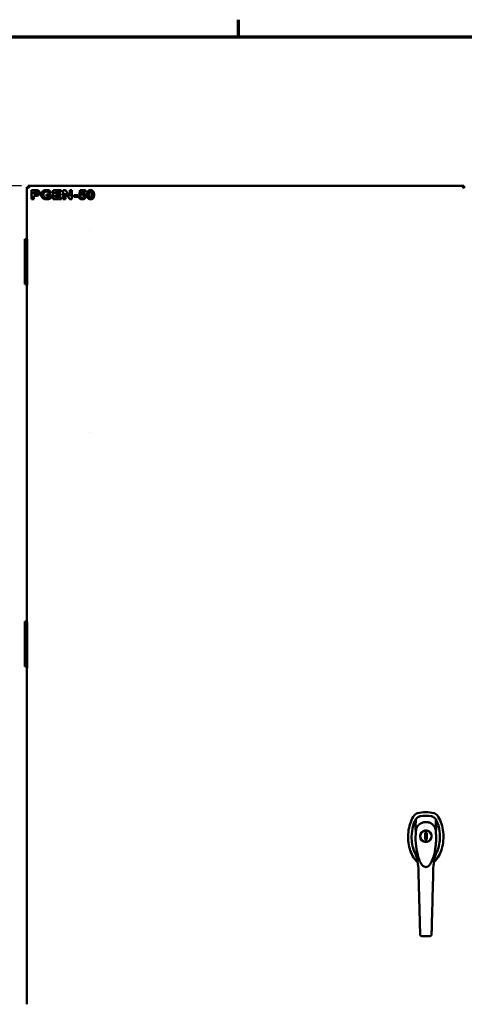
# Model space of a CAD drawing. Header units: inches. Extents: x 1 to 203, y 4 to 128.
# Tile 19 of 132: x 39 to 64, y 72 to 127. Entities that reach past the tile are written whole.
import ezdxf

# ---------------------------------------------------------------- set-up
doc = ezdxf.new("R2010")
doc.units = ezdxf.units.IN
doc.header["$LTSCALE"] = 6
doc.header["$MEASUREMENT"] = 0
for name, color, linetype, lineweight in [('Border (ANSI)', 7, 'Continuous', 70), ('Dimension (ANSI)', 7, 'Continuous', 25), ('Visible (ANSI)', 7, 'Continuous', 50)]:
    doc.layers.add(name, color=color, linetype=linetype, lineweight=lineweight)
doc.styles.add('Note Text (ANSI)', font='tahoma.ttf')
doc.dimstyles.new('Default (ANSI)', dxfattribs={"dimscale": 6, "dimtxt": 0.12, "dimasz": 0.098425, "dimexe": 0.125, "dimexo": 0.0625, "dimgap": 0.031496, "dimtad": 0, "dimtih": 1, "dimtoh": 1, "dimrnd": 1e-08, "dimzin": 4, "dimdsep": 46, "dimtxsty": 'Note Text (ANSI)', "dimcen": 0.09, "dimdle": 0.393701, "dimclrd": 256, "dimclre": 256, "dimclrt": 256, "dimadec": 0, "dimazin": 1, "dimtfac": 1, "dimtofl": 0, "dimtmove": 0, "dimatfit": 3, "dimfxl": 1, "dimtolj": 1, "dimtzin": 4, "dimlwd": -1, "dimlwe": -1, "dimarcsym": 0})

# ---------------------------------------------------------------- blocks, each defined once
blk = doc.blocks.new('Borders Default Border')
at = {"layer": 'Border (ANSI)'}
blk.add_line((8.5, 21), (8.5, 21.16), dxfattribs=at)
at = {"layer": 'Border (ANSI)', "flags": 128}
blk.add_lwpolyline([(0.5, 1), (0.5, 21), (33.5, 21), (33.5, 1), (0.5, 1)], dxfattribs=at)
blk = doc.blocks.new('*D7')
at = {"layer": 'Defpoints', "color": 0, "transparency": 16777216}
for p in [(32.686, 117.727), (39.3, 117.727), (41.418, 41.528)]:
    blk.add_point(p, dxfattribs=at)
at = {"layer": 'Dimension (ANSI)', "transparency": 16777216}
for p, q in [((38.925, 117.727), (31.936, 117.727)), ((32.686, 117.136), (32.686, 80.191)), ((32.686, 42.119), (32.686, 79.063)), ((41.043, 41.528), (31.936, 41.528))]:
    blk.add_line(p, q, dxfattribs=at)
for points in [[(32.587, 117.136), (32.784, 117.136), (32.686, 117.727)], [(32.587, 42.119), (32.784, 42.119), (32.686, 41.528)]]:
    blk.add_solid(points, dxfattribs=at)
at = {"layer": 'Dimension (ANSI)', "transparency": 16777216, "insert": (31.499, 80.002), "char_height": 0.72, "attachment_point": 1, "style": 'Note Text (ANSI)'}
blk.add_mtext('\\A1;76.20', dxfattribs=at)
blk = doc.blocks.new('*D9')
at = {"layer": 'Defpoints', "color": 0, "transparency": 16777216}
for p in [(72.262, 95.358), (39.107, 48.391), (72.262, 36.108)]:
    blk.add_point(p, dxfattribs=at)
at = {"layer": 'Dimension (ANSI)', "transparency": 16777216}
for p, q in [((72.262, 94.983), (72.262, 35.358)), ((39.107, 48.016), (39.107, 35.358)), ((39.697, 36.108), (54.304, 36.108)), ((71.672, 36.108), (57.065, 36.108))]:
    blk.add_line(p, q, dxfattribs=at)
for points in [[(39.697, 36.206), (39.697, 36.009), (39.107, 36.108)], [(71.672, 36.206), (71.672, 36.009), (72.262, 36.108)]]:
    blk.add_solid(points, dxfattribs=at)
at = {"layer": 'Dimension (ANSI)', "transparency": 16777216, "insert": (54.493, 36.483), "char_height": 0.72, "attachment_point": 1, "style": 'Note Text (ANSI)'}
blk.add_mtext('\\A1;33.16', dxfattribs=at)

msp = doc.modelspace()

# ---------------------------------------------------------------- linework, layer by layer
at = {"layer": 'Visible (ANSI)'}
for p, q in [((39.2236, 117.6526), (39.2236, 114.7577)), ((39.226, 117.6526), (39.2236, 117.6526)), ((39.2689, 117.6526), (39.226, 117.6526)), ((39.3, 117.6526), (39.2689, 117.6526)), ((39.2977, 117.7267), (39.3001, 117.7267)), ((39.2977, 117.7267), (39.2977, 117.6527)), ((39.2977, 117.6527), (39.3001, 117.6527)), ((39.3001, 117.7267), (63.5347, 117.7267)), ((39.3001, 117.6528), (39.3002, 117.6527)), ((39.3001, 117.6528), (39.3001, 117.6527)), ((39.3002, 117.6528), (39.3001, 117.6528)), ((39.3002, 117.6527), (39.3001, 117.6527)), ((39.3002, 117.6528), (39.3004, 117.6841)), ((39.3395, 117.6135), (39.3398, 117.6135)), ((39.3396, 117.6133), (39.3398, 117.6133)), ((39.4764, 117.4767), (39.4764, 117.4767)), ((39.6704, 117.4767), (39.4764, 117.4767)), ((39.4764, 116.9767), (39.4764, 117.4767)), ((39.4764, 117.4767), (39.4764, 116.9767)), ((39.5976, 117.3921), (39.6559, 117.3921)), ((39.5976, 117.2499), (39.5976, 117.3921)), ((39.6636, 117.2499), (39.5976, 117.2499)), ((40.3118, 117.4851), (40.3118, 117.4851)), ((40.3137, 117.2446), (40.3137, 117.2446)), ((40.5748, 117.2446), (40.3137, 117.2446)), ((40.3137, 117.16), (40.3137, 117.2446)), ((40.3137, 117.2446), (40.3137, 117.16)), ((40.4467, 117.3193), (40.5671, 117.338)), ((40.4467, 117.3193), (40.4467, 117.3193)), ((40.5748, 117.0457), (40.5748, 117.2446)), ((40.6868, 117.4767), (40.6868, 117.4767)), ((41.1312, 117.4767), (40.6868, 117.4767)), ((40.6868, 116.9767), (40.6868, 117.4767)), ((40.6868, 117.4767), (40.6868, 116.9767)), ((40.808, 117.3921), (41.1312, 117.3921)), ((40.808, 117.2812), (40.808, 117.3921)), ((41.1087, 117.2812), (40.808, 117.2812)), ((41.1087, 117.1966), (41.1087, 117.2812)), ((41.1312, 117.3921), (41.1312, 117.4767)), ((41.2462, 117.4767), (41.2462, 117.4767)), ((41.3636, 117.4767), (41.2462, 117.4767)), ((41.2462, 116.9767), (41.2462, 117.4767)), ((41.2462, 117.4767), (41.2462, 116.9767)), ((41.6006, 116.9767), (41.3583, 117.304)), ((41.3583, 117.304), (41.6007, 116.9767)), ((41.3583, 116.9767), (41.3583, 117.304)), ((41.6098, 117.1417), (41.3636, 117.4767)), ((41.6098, 117.1417), (41.6098, 117.4767)), ((41.6098, 117.4767), (41.6098, 117.1417)), ((41.6098, 117.4767), (41.6098, 117.4767)), ((41.7218, 117.4767), (41.6098, 117.4767)), ((41.7218, 116.9767), (41.7218, 117.4767)), ((42.1193, 117.2103), (42.1784, 117.4702)), ((42.1784, 117.4702), (42.1193, 117.2103)), ((42.2127, 117.1989), (42.1193, 117.2103)), ((42.1193, 117.2103), (42.2127, 117.1989)), ((42.1193, 117.2103), (42.1193, 117.2103)), ((42.1784, 117.4702), (42.1784, 117.4702)), ((42.4818, 117.4702), (42.1784, 117.4702)), ((42.2474, 117.2957), (42.2657, 117.3806)), ((42.2657, 117.3806), (42.4818, 117.3806)), ((42.3258, 117.3117), (42.3259, 117.3117)), ((42.4818, 117.3806), (42.4818, 117.4702)), ((42.7641, 117.4786), (42.7641, 117.4786)), ((63.496, 117.6133), (63.4958, 117.6133)), ((63.5324, 117.65), (63.5324, 117.6503)), ((63.5347, 117.6526), (63.5348, 117.6526)), ((63.5348, 117.6525), (63.5348, 117.6526)), ((63.5349, 117.6526), (63.5348, 117.6525)), ((63.5349, 117.6526), (63.5348, 117.6526)), ((63.5349, 117.6528), (63.5351, 117.6841)), ((63.5351, 117.6526), (63.5349, 117.6526)), ((63.5351, 117.6526), (63.5666, 117.6526)), ((63.5666, 117.6526), (63.6088, 117.6526)), ((39.4764, 116.9767), (39.5976, 116.9767)), ((39.4764, 116.9767), (39.4764, 116.9767)), ((39.5976, 117.1653), (39.6765, 117.1653)), ((39.5976, 116.9767), (39.5976, 117.1653)), ((40.3137, 117.16), (40.4524, 117.16)), ((40.3137, 117.16), (40.3137, 117.16)), ((40.3182, 116.9683), (40.3183, 116.9683)), ((40.4524, 117.0967), (40.4524, 117.16)), ((40.4524, 117.16), (40.4524, 117.0967)), ((40.4524, 117.0967), (40.4524, 117.0967)), ((40.6868, 116.9767), (41.1426, 116.9767)), ((40.6868, 116.9767), (40.6868, 116.9767)), ((40.808, 117.1966), (41.1087, 117.1966)), ((40.808, 117.0613), (40.808, 117.1966)), ((41.1426, 117.0613), (40.808, 117.0613)), ((41.1426, 116.9767), (41.1426, 117.0613)), ((41.2462, 116.9767), (41.3583, 116.9767)), ((41.2462, 116.9767), (41.2462, 116.9767)), ((41.6006, 116.9767), (41.6007, 116.9767)), ((41.6007, 116.9767), (41.7218, 116.9767)), ((41.8361, 117.2061), (41.8362, 117.2061)), ((41.8361, 117.1101), (41.8361, 117.2061)), ((41.8361, 117.1101), (41.8362, 117.1101)), ((42.0622, 117.2061), (41.8362, 117.2061)), ((41.8362, 117.2061), (41.8362, 117.1101)), ((41.8362, 117.1101), (42.0622, 117.1101)), ((42.0622, 117.1101), (42.0622, 117.2061)), ((42.1056, 117.1051), (42.2203, 117.115)), ((42.2203, 117.115), (42.1056, 117.1051)), ((42.1056, 117.1051), (42.1056, 117.1051)), ((42.2127, 117.1989), (42.2127, 117.1989)), ((42.2203, 117.115), (42.2203, 117.115)), ((42.3034, 116.9683), (42.3034, 116.9683)), ((42.7641, 116.9683), (42.7641, 116.9683)), ((42.7264, 115.2267), (42.7264, 115.2267)), ((39.2242, 114.7577), (39.1068, 114.7577)), ((39.1068, 114.7577), (39.1068, 114.2577)), ((39.2242, 114.7577), (39.2245, 114.7577)), ((39.2245, 114.7577), (39.2245, 112.1952)), ((39.2245, 114.2577), (39.1068, 114.2577)), ((39.2245, 114.2577), (39.1068, 114.2577)), ((39.1068, 114.2577), (39.1068, 113.7577)), ((39.2245, 113.7577), (39.1068, 113.7577)), ((39.1068, 113.7577), (39.1068, 113.2577)), ((39.2245, 113.7577), (39.1068, 113.7577)), ((39.2245, 113.2577), (39.1068, 113.2577)), ((39.2245, 113.2577), (39.1068, 113.2577)), ((39.1068, 113.2577), (39.1068, 112.7577)), ((39.2245, 112.7577), (39.1068, 112.7577)), ((39.1068, 112.7577), (39.1068, 112.2577)), ((39.2245, 112.7577), (39.1068, 112.7577)), ((39.2245, 112.2577), (39.1068, 112.2577)), ((39.2236, 112.1952), (39.2236, 93.4897)), ((39.2245, 112.1952), (39.2236, 112.1952)), ((42.7264, 103.9727), (42.7264, 103.9727)), ((39.2242, 93.4897), (39.1068, 93.4897)), ((39.1068, 93.4897), (39.1068, 92.9897)), ((39.2242, 93.4585), (39.2245, 93.4585)), ((39.2245, 93.4585), (39.2245, 90.896)), ((39.2245, 92.9897), (39.1068, 92.9897)), ((39.2245, 92.9897), (39.1068, 92.9897)), ((39.1068, 92.9897), (39.1068, 92.4897)), ((39.2245, 92.4897), (39.1068, 92.4897)), ((39.1068, 92.4897), (39.1068, 91.9897)), ((39.2245, 92.4897), (39.1068, 92.4897)), ((39.2245, 91.9897), (39.1068, 91.9897)), ((39.2245, 91.9897), (39.1068, 91.9897)), ((39.1068, 91.9897), (39.1068, 91.4897)), ((39.2245, 91.4897), (39.1068, 91.4897)), ((39.1068, 91.4897), (39.1068, 90.9897)), ((39.2245, 91.4897), (39.1068, 91.4897)), ((39.2245, 90.9897), (39.1068, 90.9897)), ((39.2236, 90.896), (39.2236, 72.1905)), ((39.2245, 90.896), (39.2236, 90.896)), ((61.4237, 82.8796), (61.424, 82.8796)), ((60.8261, 81.6621), (60.8261, 81.6621)), ((60.9586, 81.8502), (60.9586, 81.8502)), ((61.1277, 81.6197), (61.128, 81.6197)), ((61.3116, 82.0215), (61.3116, 82.0215)), ((61.3127, 82.0218), (61.3127, 82.0217)), ((61.3859, 81.728), (61.4765, 81.728)), ((61.3859, 81.6675), (61.3859, 81.728)), ((61.4764, 81.6886), (61.3859, 81.6886)), ((61.4311, 81.854), (61.4309, 81.854)), ((61.4758, 81.6886), (61.4758, 81.3933)), ((61.4765, 81.728), (61.4764, 81.6886)), ((61.4765, 81.728), (61.4765, 81.6675)), ((61.971, 81.9), (61.971, 81.9)), ((62.033, 81.6533), (62.033, 81.6533)), ((62.0331, 81.6522), (62.0331, 81.6522)), ((61.128, 81.4622), (61.1277, 81.4622)), ((61.3858, 81.4721), (61.4249, 81.4721)), ((61.3859, 81.354), (61.3859, 81.4144)), ((61.3859, 81.3933), (61.4764, 81.3933)), ((61.4765, 81.354), (61.3859, 81.354)), ((61.4249, 81.4721), (61.4249, 81.3933)), ((61.4311, 81.228), (61.4309, 81.228)), ((61.4764, 81.3933), (61.4765, 81.354)), ((61.4765, 81.4144), (61.4765, 81.354)), ((61.0064, 80.0756), (61.0064, 80.0756)), ((61.0064, 80.0754), (61.0064, 80.0754)), ((61.8553, 80.0861), (61.8553, 80.0861)), ((61.105, 76.3027), (61.1101, 76.1058)), ((61.6665, 75.9898), (61.19, 75.9898))]:
    msp.add_line(p, q, dxfattribs=at)
for centre, major_axis, ratio, start_param, end_param in [((39.3001, 117.6133), (0, 0.1134), 0.0037578, 5.3872004, 6.2831853), ((39.3396, 117.6133), (-0.0394, 0.0394), 0.0018789, 4.7153349, 6.2813064), ((39.3394, 117.6131), (0.1134, -0.1134), 0.0018789, 1.5705937, 1.5723656), ((39.3394, 117.6133), (0, 0.0394), 0.0037578, 4.7146221, 4.7172138), ((39.3396, 117.6133), (-0.1134, 0.1134), 0.0018789, 4.7121864, 4.7139582), ((39.3394, 117.6133), (0, 0.1134), 0.0037578, 4.712389, 4.7140653), ((63.4954, 117.6131), (0.0394, 0.0394), 0.0018789, 4.7213259, 6.2850642), ((63.4952, 117.6133), (-0.1134, -0.1134), 0.0018789, 1.5743516, 1.5761234), ((63.4954, 117.6133), (0, -0.1134), 0.0037578, 1.5707963, 1.5724727), ((63.4954, 117.6131), (0.1134, 0.1134), 0.0018789, 4.7159442, 4.717716), ((63.5347, 117.6133), (0, 0.1134), 0.0037578, 5.3872004, 6.2831853), ((61.4237, 81.1079), (0, 1.7717), 0.9999929, 0, 0.2631026), ((61.424, 81.1079), (0, 1.7717), 0.9999929, 6.0200827, 6.5462879), ((61.4252, 81.1079), (0, 1.5748), 0.9999929, 6.0780869, 6.4882837), ((61.4252, 81.1079), (0, 1.5748), 0.9999929, 6.0789388, 6.4874319), ((61.4306, 81.541), (0, -0.313), 0.9999929, 4.4580845, 4.9666935), ((61.429, 81.541), (0, -0.3193), 0.9999929, 5.0929464, 10.6150168), ((61.2723, 82.0901), (0.0077, -0.0386), 0.9999935, 1.5707118, 1.5707963), ((61.2733, 82.0901), (0.0079, -0.0386), 0.9999935, 1.5707179, 1.5707963), ((61.4268, 82.0331), (0, 0.0807), 0.9999929, 1.620854, 1.6208715), ((61.4269, 82.0331), (0, 0.0689), 0.9999929, 4.7011731, 4.7012372), ((61.4283, 82.0331), (0, -0.0689), 0.9999929, 1.556661, 1.5567114), ((62.0044, 81.8937), (0.00086, -0.00555), 0.0537509, 6.114001, 6.7355519), ((61.0513, 77.4838), (0.1671, -6.3798), 0.0037565, 1.483175, 1.9148566), ((61.0842, 77.0069), (0.0242, -0.9244), 0.0037565, 0.7513843, 1.4832416), ((61.1051, 76.3027), (-0.001, 0.0394), 0.0037565, 0.7514728, 1.5706794), ((61.775, 77.2624), (-0.035, -1.3131), 0.0040582, 0.4310892, 0.632237), ((61.746, 76.0962), (-0.0008, -0.0297), 0.0042934, 0.0001073, 0.44242)]:
    msp.add_ellipse(centre, major_axis=major_axis, ratio=ratio, start_param=start_param, end_param=end_param, dxfattribs=at)
for points, degree in [([(39.2689, 117.6526), (39.2888, 117.6395), (39.3139, 117.6266), (39.3394, 117.6135)], 3), ([(39.3004, 117.6841), (39.3135, 117.6642), (39.3265, 117.6391), (39.3396, 117.6137)], 3), ([(39.7428, 117.3886), (39.7211, 117.3921), (39.6559, 117.3921)], 2), ([(39.6559, 117.3921), (39.7211, 117.3921), (39.7428, 117.3886)], 2), ([(39.6635, 117.2499), (39.7352, 117.2499), (39.7832, 117.2656), (39.8106, 117.2991), (39.8106, 117.3212)], 2), ([(39.8107, 117.3212), (39.8107, 117.2991), (39.7832, 117.2656), (39.7352, 117.2499), (39.6636, 117.2499)], 2), ([(39.8145, 117.4691), (39.7809, 117.4767), (39.6704, 117.4767)], 2), ([(39.8106, 117.3212), (39.8106, 117.3486), (39.7721, 117.3841), (39.7428, 117.3886)], 2), ([(39.7428, 117.3886), (39.7722, 117.3841), (39.8107, 117.3486), (39.8107, 117.3212)], 2), ([(39.8019, 117.1726), (39.8335, 117.1783), (39.8953, 117.2141), (39.9353, 117.277), (39.9353, 117.3227)], 2), ([(39.9353, 117.3227), (39.9353, 117.3825), (39.8659, 117.458), (39.8145, 117.4691)], 2), ([(40.0137, 117.2282), (40.0137, 117.3063), (40.0922, 117.4279), (40.1681, 117.4603)], 2), ([(40.3182, 116.9683), (40.2241, 116.9683), (40.0842, 117.0342), (40.0137, 117.1566), (40.0137, 117.2282)], 2), ([(40.1681, 117.4603), (40.0923, 117.4279), (40.0138, 117.3063), (40.0138, 117.2282)], 2), ([(40.0138, 117.2282), (40.0138, 117.1566), (40.0843, 117.0342), (40.2241, 116.9683), (40.3183, 116.9683)], 2), ([(40.1384, 117.2324), (40.1384, 117.3151), (40.2321, 117.3989), (40.3114, 117.3989)], 2), ([(40.3103, 117.0544), (40.2333, 117.0544), (40.1384, 117.1436), (40.1384, 117.2324)], 2), ([(40.1681, 117.4603), (40.2256, 117.4851), (40.3118, 117.4851)], 2), ([(40.3118, 117.4851), (40.2257, 117.4851), (40.1681, 117.4603)], 2), ([(40.3114, 117.3989), (40.364, 117.3989), (40.4341, 117.3563), (40.4467, 117.3193)], 2), ([(40.5671, 117.338), (40.5492, 117.4069), (40.4235, 117.4851), (40.3118, 117.4851)], 2), ([(42.2127, 117.1989), (42.252, 117.2354), (42.3011, 117.2354)], 2), ([(42.2474, 117.2957), (42.2859, 117.3117), (42.3258, 117.3117)], 2), ([(42.3259, 117.3117), (42.2859, 117.3117), (42.2474, 117.2957)], 2), ([(42.3011, 117.2354), (42.3407, 117.2354), (42.3903, 117.1893), (42.3903, 117.1432)], 2), ([(42.5084, 117.1447), (42.5084, 117.2187), (42.4021, 117.3117), (42.3259, 117.3117)], 2), ([(42.5694, 117.2244), (42.5694, 117.3654), (42.6284, 117.4275)], 2), ([(42.6285, 117.4275), (42.5694, 117.3654), (42.5694, 117.2244)], 2), ([(42.7641, 116.9683), (42.6765, 116.9683), (42.5694, 117.0803), (42.5694, 117.2244)], 2), ([(42.5694, 117.2244), (42.5694, 117.0803), (42.6765, 116.9683), (42.7641, 116.9683)], 2), ([(42.6284, 117.4275), (42.6768, 117.4786), (42.7641, 117.4786)], 2), ([(42.7641, 117.4786), (42.6769, 117.4786), (42.6285, 117.4275)], 2), ([(42.6898, 117.2233), (42.6898, 117.3113), (42.7016, 117.3483)], 2), ([(42.7641, 117.0479), (42.7432, 117.0479), (42.7112, 117.0697), (42.6898, 117.1356), (42.6898, 117.2233)], 2), ([(42.7016, 117.3483), (42.7108, 117.3768), (42.7432, 117.3989), (42.7641, 117.3989)], 2), ([(42.9002, 117.4268), (42.8514, 117.4786), (42.7641, 117.4786)], 2), ([(42.7641, 117.3989), (42.7851, 117.3989), (42.8171, 117.3768), (42.8385, 117.3113), (42.8385, 117.2233)], 2), ([(42.8266, 117.0986), (42.8384, 117.1356), (42.8384, 117.2233)], 2), ([(42.8385, 117.2233), (42.8385, 117.1356), (42.8266, 117.0986)], 2), ([(42.8998, 117.0194), (42.9589, 117.0815), (42.9589, 117.2233)], 2), ([(42.9589, 117.2233), (42.9589, 117.3654), (42.9002, 117.4268)], 2), ([(63.5351, 117.6841), (63.522, 117.6642), (63.5091, 117.6391), (63.496, 117.6137)], 3), ([(63.5666, 117.6526), (63.5467, 117.6395), (63.5217, 117.6266), (63.4962, 117.6135)], 3), ([(39.6765, 117.1653), (39.7584, 117.1653), (39.8019, 117.1726)], 2), ([(40.4524, 117.0967), (40.425, 117.0792), (40.3484, 117.0544), (40.3103, 117.0544)], 2), ([(40.3183, 116.9683), (40.3922, 116.9683), (40.5366, 117.0148), (40.5748, 117.0457)], 2), ([(42.3034, 116.9683), (42.2203, 116.9683), (42.1159, 117.0426), (42.1056, 117.1051)], 2), ([(42.1056, 117.1051), (42.1159, 117.0426), (42.2203, 116.9683), (42.3034, 116.9683)], 2), ([(42.3045, 117.0449), (42.2733, 117.0449), (42.2253, 117.0826), (42.2203, 117.115)], 2), ([(42.3034, 116.9683), (42.4071, 116.9683), (42.4654, 117.0346)], 2), ([(42.3903, 117.1432), (42.3903, 117.0937), (42.3407, 117.0449), (42.3045, 117.0449)], 2), ([(42.4654, 117.0346), (42.5084, 117.083), (42.5084, 117.1447)], 2), ([(42.8266, 117.0986), (42.8175, 117.07), (42.7851, 117.0479), (42.7641, 117.0479)], 2), ([(42.7641, 116.9683), (42.8514, 116.9683), (42.8998, 117.0194)], 2), ([(60.8706, 82.4799), (60.8646, 82.2828), (60.8587, 82.0858), (60.8527, 81.8888)], 3), ([(61.8049, 82.1891), (61.8049, 82.1891), (61.8049, 82.1891), (61.8049, 82.1891)], 3), ([(62.0053, 81.8888), (61.9968, 82.0858), (61.9883, 82.2828), (61.9798, 82.4799)], 3), ([(60.8528, 81.8882), (60.8527, 81.8881), (60.8526, 81.8882), (60.8527, 81.8887)], 3), ([(60.877, 81.8349), (60.877, 81.835), (60.877, 81.835), (60.877, 81.835)], 3), ([(61.9818, 81.835), (61.9818, 81.835), (61.9818, 81.835), (61.9818, 81.835)], 3), ([(62.0449, 80.7005), (61.9355, 80.4169), (61.8663, 80.1031), (61.8448, 79.7781)], 3), ([(61.1555, 80.0406), (61.1529, 80.045), (61.1502, 80.0495), (61.1476, 80.054)], 3), ([(61.1555, 80.0406), (61.1556, 80.0403), (61.1558, 80.04), (61.156, 80.0398)], 3), ([(61.7153, 80.0555), (61.7155, 80.0558), (61.7156, 80.0561), (61.7158, 80.0564)], 3), ([(61.7237, 80.0706), (61.7211, 80.0658), (61.7184, 80.0611), (61.7158, 80.0564)], 3), ([(61.7237, 80.0706), (61.7237, 80.0706), (61.7237, 80.0706), (61.7237, 80.0706)], 3), ([(61.85, 79.9745), (61.8496, 79.9628), (61.8493, 79.9509), (61.8489, 79.9389)], 3), ([(61.0175, 79.6364), (61.0175, 79.6364), (61.0175, 79.6363), (61.0175, 79.6363)], 3), ([(61.1101, 76.1058), (61.1101, 76.1058), (61.1101, 76.1058), (61.1101, 76.1058)], 3), ([(61.19, 75.9898), (61.19, 75.9898), (61.19, 75.9898), (61.19, 75.9898)], 3)]:
    msp.add_open_spline(points, degree=degree, dxfattribs=at)
for points, degree, knots in [([(39.3, 117.6526), (39.3112, 117.6414), (39.3206, 117.632), (39.33, 117.6227), (39.3324, 117.6203), (39.335, 117.6177), (39.3357, 117.617), (39.3367, 117.616), (39.337, 117.6157), (39.3378, 117.615), (39.3381, 117.6146), (39.3387, 117.6141), (39.3389, 117.6139), (39.3392, 117.6136), (39.3393, 117.6135), (39.3394, 117.6135)], 3, [-0.31090514, -0.31090514, -0.31090514, -0.31090514, -0.22715047, -0.22715047, -0.18220454, -0.18220454, -0.15814954, -0.15814954, -0.13876043, -0.13876043, -0.10712058, -0.10712058, -0.0646655, -0.0646655, -0.000001, -0.000001, -0.000001, -0.000001]), ([(39.3396, 117.6137), (39.3395, 117.6137), (39.3393, 117.6138), (39.3389, 117.6142), (39.3387, 117.6144), (39.3382, 117.6149), (39.3378, 117.6152), (39.3371, 117.616), (39.3367, 117.6164), (39.3356, 117.6174), (39.3349, 117.6182), (39.3318, 117.6212), (39.329, 117.6241), (39.3191, 117.6339), (39.3104, 117.6426), (39.3002, 117.6528)], 3, [0.000001, 0.000001, 0.000001, 0.000001, 0.12645752, 0.12645752, 0.20006248, 0.20006248, 0.25684629, 0.25684629, 0.29452373, 0.29452373, 0.34586106, 0.34586106, 0.44474043, 0.44474043, 0.59618263, 0.59618263, 0.59618263, 0.59618263]), ([(40.4467, 117.3193), (40.4341, 117.3563), (40.364, 117.3989), (40.3114, 117.3989)], 2, [0, 0, 0, 1, 1.9996427, 1.9996427, 1.9996427]), ([(42.3903, 117.1432), (42.3903, 117.1893), (42.3407, 117.2354), (42.3011, 117.2354)], 2, [0, 0, 0, 1, 1.9995259, 1.9995259, 1.9995259]), ([(42.8384, 117.2233), (42.8384, 117.3113), (42.8171, 117.3768), (42.7851, 117.3989), (42.7641, 117.3989)], 2, [0, 0, 0, 1, 2, 2.9991035, 2.9991035, 2.9991035]), ([(63.5349, 117.6528), (63.5238, 117.6416), (63.5144, 117.6322), (63.505, 117.6229), (63.5027, 117.6205), (63.5001, 117.6179), (63.4994, 117.6172), (63.4984, 117.6162), (63.4981, 117.6159), (63.4973, 117.6151), (63.497, 117.6148), (63.4965, 117.6143), (63.4963, 117.6141), (63.4962, 117.6139), (63.4962, 117.6139), (63.4961, 117.6139)], 3, [-0.31090515, -0.31090515, -0.31090515, -0.31090515, -0.22715048, -0.22715048, -0.18220455, -0.18220455, -0.15814955, -0.15814955, -0.13876044, -0.13876044, -0.10712059, -0.10712059, -0.0646655, -0.0646655, -0.05740148, -0.05740148, -0.05740148, -0.05740148]), ([(63.4962, 117.6135), (63.4962, 117.6135), (63.4963, 117.6136), (63.4966, 117.614), (63.4968, 117.6142), (63.4973, 117.6147), (63.4976, 117.6151), (63.4984, 117.6158), (63.4987, 117.6162), (63.4998, 117.6172), (63.5006, 117.618), (63.5036, 117.621), (63.5064, 117.6239), (63.5163, 117.6337), (63.525, 117.6424), (63.5351, 117.6526)], 3, [0.000001, 0.000001, 0.000001, 0.000001, 0.12645752, 0.12645752, 0.20006248, 0.20006248, 0.25684629, 0.25684629, 0.29452373, 0.29452373, 0.34586106, 0.34586106, 0.44474043, 0.44474043, 0.59618263, 0.59618263, 0.59618263, 0.59618263]), ([(40.3103, 117.0544), (40.3484, 117.0544), (40.4249, 117.0792), (40.4524, 117.0967)], 2, [0.000493, 0.000493, 0.000493, 1, 2, 2, 2]), ([(42.3045, 117.0449), (42.3407, 117.0449), (42.3903, 117.0937), (42.3903, 117.1432)], 2, [0.000519, 0.000519, 0.000519, 1, 2, 2, 2]), ([(42.7641, 117.0479), (42.7851, 117.048), (42.8175, 117.07), (42.8266, 117.0986)], 2, [0.0008965, 0.0008965, 0.0008965, 1, 2, 2, 2]), ([(60.9629, 82.8186), (60.9261, 82.8087), (60.8913, 82.7926), (60.8286, 82.7492), (60.8012, 82.7224), (60.7789, 82.6914)], 3, [0, 0, 0, 0, 0.29042989, 0.29042989, 0.58097059, 0.58097059, 0.58097059, 0.58097059]), ([(60.7792, 82.6914), (60.8013, 82.722), (60.8283, 82.7487), (60.8909, 82.7922), (60.926, 82.8086), (60.9632, 82.8186)], 3, [0.00000077, 0.00000077, 0.00000077, 0.00000077, 0.28742425, 0.28742425, 0.5808974, 0.5808974, 0.5808974, 0.5808974]), ([(61.8847, 82.8186), (61.9211, 82.8088), (61.9558, 82.793), (62.0186, 82.7499), (62.0461, 82.7226), (62.0688, 82.6914)], 3, [0.00000003, 0.00000003, 0.00000003, 0.00000003, 0.28723692, 0.28723692, 0.58114679, 0.58114679, 0.58114679, 0.58114679]), ([(60.7789, 82.6914), (60.7037, 82.5871), (60.5733, 82.3416), (60.4552, 81.8967), (60.4257, 81.4157), (60.4873, 80.9425), (60.6345, 80.5204), (60.812, 80.2512), (60.9342, 80.1337), (60.9721, 80.1023)], 3, [-8.7104735, -8.7104735, -8.7104735, -8.7104735, -8.4070625, -8.1036515, -7.8002404, -7.4968294, -7.1934184, -6.8900074, -6.759807, -6.759807, -6.759807, -6.759807]), ([(60.7792, 82.6914), (60.704, 82.5871), (60.5736, 82.3416), (60.4555, 81.8967), (60.426, 81.4157), (60.4876, 80.9425), (60.6348, 80.5204), (60.8122, 80.2514), (60.9343, 80.1339), (60.9721, 80.1026)], 3, [-8.7104735, -8.7104735, -8.7104735, -8.7104735, -8.4070625, -8.1036515, -7.8002404, -7.4968294, -7.1934184, -6.8900074, -6.7602008, -6.7602008, -6.7602008, -6.7602008]), ([(60.8691, 80.5261), (60.8373, 80.5815), (60.8077, 80.6426), (60.6856, 80.9466), (60.6343, 81.2344), (60.6402, 81.7092), (60.6623, 81.9206), (60.7804, 82.3187), (60.843, 82.4316), (60.8706, 82.4799)], 3, [0.8906101, 0.8906101, 0.8906101, 0.8906101, 1.1322624, 1.1322624, 1.9939951, 1.9939951, 2.5093466, 2.5093466, 2.9457901, 2.9457901, 2.9457901, 2.9457901]), ([(60.8706, 82.4799), (60.8829, 82.5012), (60.8974, 82.5213), (60.9308, 82.5584), (60.9496, 82.5753), (60.9904, 82.6049), (61.0124, 82.6175), (61.0581, 82.6375), (61.0817, 82.645), (61.1058, 82.65)], 3, [0.00000002, 0.00000002, 0.00000002, 0.00000002, 0.18792388, 0.18792388, 0.3801337, 0.3801337, 0.57234301, 0.57234301, 0.76026639, 0.76026639, 0.76026639, 0.76026639]), ([(60.8771, 81.8354), (60.8771, 81.8356), (60.8771, 81.8358), (60.8775, 81.8399), (60.878, 81.8439), (60.88, 81.8597), (60.8818, 81.8715), (60.8907, 81.9187), (60.9005, 81.9536), (60.9377, 82.0494), (60.9738, 82.1086), (61.0255, 82.1631), (61.0309, 82.1684), (61.0391, 82.1763), (61.0419, 82.1789), (61.0461, 82.1827), (61.0476, 82.184), (61.0497, 82.1859), (61.0504, 82.1865), (61.0518, 82.1878), (61.0525, 82.1884), (61.0533, 82.189)], 3, [0.0010413, 0.0010413, 0.0010413, 0.0010413, 0.0024679, 0.0024679, 0.0340576, 0.0340576, 0.1288631, 0.1288631, 0.4142349, 0.4142349, 0.9418002, 0.9418002, 1.0009133, 1.0009133, 1.0305337, 1.0305337, 1.0453509, 1.0453509, 1.0527602, 1.0527602, 1.0601696, 1.0601696, 1.0601696, 1.0601696]), ([(61.1044, 82.6497), (61.0818, 82.645), (61.0597, 82.6381), (61.0364, 82.628), (61.0342, 82.627), (61.032, 82.626)], 3, [-0.69741734, -0.69741734, -0.69741734, -0.69741734, -0.52142915, -0.52142915, -0.50323988, -0.50323988, -0.50323988, -0.50323988]), ([(61.0531, 82.1891), (61.0888, 82.2192), (61.1282, 82.2458), (61.2298, 82.2977), (61.2962, 82.3185), (61.4227, 82.3335), (61.4841, 82.3308), (61.5985, 82.307), (61.653, 82.2865), (61.7391, 82.2394), (61.7734, 82.2156), (61.8049, 82.1891)], 3, [0, 0, 0, 0, 0.3633437, 0.3633437, 0.8791223, 0.8791223, 1.33461, 1.33461, 1.7710027, 1.7710027, 2.0908396, 2.0908396, 2.0908396, 2.0908396]), ([(61.7446, 82.65), (61.7688, 82.645), (61.7923, 82.6375), (61.838, 82.6175), (61.86, 82.6049), (61.9009, 82.5753), (61.9197, 82.5584), (61.953, 82.5213), (61.9675, 82.5012), (61.9798, 82.4799)], 3, [0, 0, 0, 0, 0.1879234, 0.1879234, 0.38013272, 0.38013272, 0.57234253, 0.57234253, 0.76026637, 0.76026637, 0.76026637, 0.76026637]), ([(61.8126, 82.6286), (61.8123, 82.6287), (61.8121, 82.6288), (61.7906, 82.6381), (61.7685, 82.645), (61.7459, 82.6497)], 3, [-0.17822008, -0.17822008, -0.17822008, -0.17822008, -0.17599455, -0.17599455, 0, 0, 0, 0]), ([(61.8049, 82.1891), (61.8053, 82.1887), (61.8058, 82.1883), (61.8091, 82.1854), (61.812, 82.1829), (61.8233, 82.1725), (61.8315, 82.1645), (61.8631, 82.131), (61.884, 82.1033), (61.9309, 82.0269), (61.9524, 81.9749), (61.9735, 81.8932), (61.9787, 81.8641), (61.9818, 81.835)], 3, [0, 0, 0, 0, 0.0046581, 0.0046581, 0.034472, 0.034472, 0.1239658, 0.1239658, 0.3936602, 0.3936602, 0.8293441, 0.8293441, 1.0618117, 1.0618117, 1.0618117, 1.0618117]), ([(61.8834, 80.1089), (61.9186, 80.1386), (62.0378, 80.2545), (62.2132, 80.5204), (62.3604, 80.9425), (62.422, 81.4157), (62.3924, 81.8967), (62.2744, 82.3416), (62.144, 82.5871), (62.0688, 82.6914)], 3, [-5.7975351, -5.7975351, -5.7975351, -5.7975351, -5.6763633, -5.3729522, -5.0695412, -4.7661302, -4.4627192, -4.1593081, -3.8558971, -3.8558971, -3.8558971, -3.8558971]), ([(61.9798, 82.4799), (62.0075, 82.4316), (62.0701, 82.3187), (62.1881, 81.9206), (62.2103, 81.7092), (62.2161, 81.2344), (62.1648, 80.9466), (62.0442, 80.6464), (62.0165, 80.5885), (61.9868, 80.5357)], 3, [0.0000499, 0.0000499, 0.0000499, 0.0000499, 0.4238009, 0.4238009, 0.9241666, 0.9241666, 1.7608413, 1.7608413, 1.9819932, 1.9819932, 1.9819932, 1.9819932]), ([(61.1476, 80.054), (61.1476, 80.054), (61.1476, 80.054), (61.1476, 80.054), (61.1476, 80.054), (61.1475, 80.0541), (61.1475, 80.0541), (61.1474, 80.0543), (61.1473, 80.0544), (61.1471, 80.0549), (61.1468, 80.0553), (61.146, 80.0567), (61.1453, 80.0578), (61.1428, 80.0622), (61.1409, 80.0655), (61.1334, 80.0787), (61.128, 80.0887), (61.1068, 80.1291), (61.0921, 80.16), (61.0376, 80.2854), (61.0055, 80.3832), (60.9193, 80.7013), (60.8855, 80.927), (60.8522, 81.38), (60.8542, 81.6099), (60.877, 81.8349)], 3, [0.0000115, 0.0000115, 0.0000115, 0.0000115, 0.00005, 0.00005, 0.00017, 0.00017, 0.00053, 0.00053, 0.00161, 0.00161, 0.00485, 0.00485, 0.01457, 0.01457, 0.0437305, 0.0437305, 0.1312207, 0.1312207, 0.3938536, 0.3938536, 1.1835798, 1.1835798, 2.9422451, 2.9422451, 4.743257, 4.743257, 4.743257, 4.743257]), ([(60.8528, 81.8882), (60.854, 81.8905), (60.8565, 81.8927), (60.8607, 81.8946), (60.8644, 81.8963), (60.8696, 81.8978), (60.8761, 81.8988), (60.8795, 81.8993), (60.8833, 81.8997), (60.8874, 81.9)], 3, [0, 0, 0, 0, 0.35159145, 0.35159145, 0.35159145, 0.6722212, 0.6722212, 0.6722212, 0.84116614, 0.84116614, 0.84116614, 0.84116614]), ([(61.1327, 81.6599), (61.1267, 81.6448), (61.1218, 81.6293), (61.1145, 81.5976), (61.112, 81.5815), (61.1096, 81.5491), (61.1096, 81.5328), (61.112, 81.5004), (61.1145, 81.4843), (61.1218, 81.4527), (61.1267, 81.4371), (61.1327, 81.422)], 3, [4.33304035, 4.33304035, 4.33304035, 4.33304035, 4.48477981, 4.48477981, 4.63651926, 4.63651926, 4.78825871, 4.78825871, 4.93999816, 4.93999816, 5.09173761, 5.09173761, 5.09173761, 5.09173761]), ([(61.128, 81.6197), (61.1349, 81.6463), (61.1453, 81.672), (61.1725, 81.7197), (61.1892, 81.7418), (61.2279, 81.7808), (61.2498, 81.7978), (61.2973, 81.8254), (61.3229, 81.836), (61.3759, 81.8503), (61.4034, 81.854), (61.4309, 81.854)], 3, [1.8251009, 1.8251009, 1.8251009, 1.8251009, 2.0883992, 2.0883992, 2.3516976, 2.3516976, 2.6149959, 2.6149959, 2.8782943, 2.8782943, 3.1415927, 3.1415927, 3.1415927, 3.1415927]), ([(61.3859, 81.6375), (61.3859, 81.6413), (61.3859, 81.6466), (61.3859, 81.6562), (61.3859, 81.6623), (61.3859, 81.6675)], 3, [0.382046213, 0.382046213, 0.382046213, 0.382046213, 0.421307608, 0.421307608, 0.460885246, 0.460885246, 0.460885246, 0.460885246]), ([(61.4311, 81.228), (61.4645, 81.228), (61.4979, 81.2334), (61.5613, 81.2544), (61.5913, 81.27), (61.6448, 81.3099), (61.6684, 81.3341), (61.7067, 81.3888), (61.7214, 81.4193), (61.7406, 81.4832), (61.745, 81.5167), (61.743, 81.5835), (61.7367, 81.6167), (61.7138, 81.6794), (61.6973, 81.709), (61.6559, 81.7613), (61.631, 81.7842), (61.5752, 81.8209), (61.5443, 81.8347), (61.4857, 81.8504), (61.4584, 81.854), (61.4311, 81.854)], 3, [0, 0, 0, 0, 0.3199997, 0.3199997, 0.6399995, 0.6399995, 0.9599994, 0.9599994, 1.2799995, 1.2799995, 1.5999997, 1.5999997, 1.92, 1.92, 2.2400002, 2.2400002, 2.5600003, 2.5600003, 2.8800002, 2.8800002, 3.1415927, 3.1415927, 3.1415927, 3.1415927]), ([(61.4765, 81.6675), (61.4765, 81.6622), (61.4765, 81.656), (61.4765, 81.6464), (61.4765, 81.6413), (61.4765, 81.6375)], 3, [0.151736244, 0.151736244, 0.151736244, 0.151736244, 0.192209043, 0.192209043, 0.230502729, 0.230502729, 0.230502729, 0.230502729]), ([(61.9818, 81.835), (61.9818, 81.835), (61.9818, 81.8349), (61.9819, 81.8347), (61.9819, 81.8345), (61.9819, 81.834), (61.982, 81.8337), (61.9833, 81.8207), (61.9846, 81.808), (61.9889, 81.7615), (61.9915, 81.7275), (61.9995, 81.6027), (62.0021, 81.5114), (62.0006, 81.2594), (61.9903, 81.0977), (61.9461, 80.746), (61.9087, 80.5545), (61.8247, 80.2924), (61.796, 80.2161), (61.7554, 80.131), (61.7455, 80.111), (61.7296, 80.0809), (61.7227, 80.0689), (61.7234, 80.07)], 3, [0, 0, 0, 0, 0.000406, 0.000406, 0.0020298, 0.0020298, 0.0044063, 0.0044063, 0.1058035, 0.1058035, 0.3762176, 0.3762176, 1.0976855, 1.0976855, 2.3632788, 2.3632788, 3.863599, 3.863599, 4.4887893, 4.4887893, 4.5886549, 4.5886549, 4.6885206, 4.6885206, 4.6885206, 4.6885206]), ([(61.9818, 81.835), (62.0206, 81.4601), (62.0049, 81.0696), (61.8957, 80.5115), (61.8476, 80.3319), (61.7582, 80.1361), (61.7443, 80.1079), (61.7278, 80.0778), (61.7264, 80.0752), (61.7246, 80.0721), (61.7243, 80.0716), (61.724, 80.0709), (61.7239, 80.0708), (61.7238, 80.0707), (61.7238, 80.0706), (61.7238, 80.0706), (61.7238, 80.0706), (61.7238, 80.0706)], 3, [0, 0, 0, 0, 3.0007332, 3.0007332, 4.416212, 4.416212, 4.6573561, 4.6573561, 4.6799503, 4.6799503, 4.6845882, 4.6845882, 4.6857477, 4.6857477, 4.6858926, 4.6858926, 4.6859796, 4.6859796, 4.6859796, 4.6859796]), ([(61.9713, 81.9), (61.9753, 81.8997), (61.9789, 81.8993), (61.9822, 81.8988), (61.9886, 81.8978), (61.9937, 81.8964), (61.9975, 81.8946), (62.0016, 81.8927), (62.004, 81.8905), (62.0052, 81.8882)], 3, [0.16395094, 0.16395094, 0.16395094, 0.16395094, 0.32669688, 0.32669688, 0.32669688, 0.64782262, 0.64782262, 0.64782262, 0.99999997, 0.99999997, 0.99999997, 0.99999997]), ([(60.6388, 81.5702), (60.6382, 81.5505), (60.6378, 81.5309), (60.6378, 81.5112), (60.6376, 81.4861), (60.638, 81.4611), (60.6387, 81.4361)], 3, [0.0215917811, 0.0215917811, 0.0215917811, 0.0215917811, 0.0228073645, 0.0228073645, 0.0228073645, 0.0243528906, 0.0243528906, 0.0243528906, 0.0243528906]), ([(61.4309, 81.228), (61.4034, 81.228), (61.3759, 81.2316), (61.3229, 81.2459), (61.2973, 81.2566), (61.2498, 81.2842), (61.2279, 81.3011), (61.1892, 81.3402), (61.1725, 81.3622), (61.1453, 81.41), (61.1349, 81.4357), (61.128, 81.4622)], 3, [6.2831853, 6.2831853, 6.2831853, 6.2831853, 6.5464837, 6.5464837, 6.809782, 6.809782, 7.0730804, 7.0730804, 7.3363787, 7.3363787, 7.5996771, 7.5996771, 7.5996771, 7.5996771]), ([(61.3859, 81.4144), (61.3859, 81.4196), (61.3859, 81.4257), (61.3859, 81.4354), (61.3859, 81.4407), (61.3859, 81.4445)], 3, [0.151736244, 0.151736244, 0.151736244, 0.151736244, 0.191313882, 0.191313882, 0.230575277, 0.230575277, 0.230575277, 0.230575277]), ([(61.4765, 81.4445), (61.4765, 81.4407), (61.4765, 81.4356), (61.4765, 81.426), (61.4765, 81.4197), (61.4765, 81.4144)], 3, [0.382116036, 0.382116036, 0.382116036, 0.382116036, 0.420409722, 0.420409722, 0.460882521, 0.460882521, 0.460882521, 0.460882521]), ([(61.0175, 79.6363), (61.0086, 79.9602), (60.9531, 80.276), (60.8417, 80.6086), (60.8257, 80.6527), (60.8088, 80.6963)], 3, [0, 0, 0, 0, 2.6295868, 2.6295868, 3.0381541, 3.0381541, 3.0381541, 3.0381541]), ([(61.7153, 80.0555), (61.6905, 80.0115), (61.6622, 79.969), (61.6029, 79.9024), (61.5735, 79.876), (61.5229, 79.8464), (61.5043, 79.8382), (61.4727, 79.8292), (61.4599, 79.8268), (61.4443, 79.8256), (61.4416, 79.8254), (61.4348, 79.8251), (61.4308, 79.8251), (61.4144, 79.8254), (61.4021, 79.8269), (61.3692, 79.834), (61.3488, 79.8419), (61.3083, 79.8637), (61.2882, 79.8785), (61.244, 79.9178), (61.221, 79.9443), (61.1844, 79.9938), (61.1697, 80.0165), (61.156, 80.0398)], 3, [0, 0, 0, 0, 0.3847905, 0.3847905, 0.6790338, 0.6790338, 0.8312195, 0.8312195, 0.9295502, 0.9295502, 0.9502296, 0.9502296, 0.9812572, 0.9812572, 1.074698, 1.074698, 1.2380763, 1.2380763, 1.4252152, 1.4252152, 1.6892796, 1.6892796, 1.894864, 1.894864, 1.894864, 1.894864]), ([(61.7642, 76.7054), (61.7785, 77.2407), (61.7928, 77.7813), (61.807, 78.3219), (61.8212, 78.8625), (61.8352, 79.4033), (61.8489, 79.9389)], 3, [0, 0, 0, 0, 0.5, 0.5, 0.5, 1, 1, 1, 1]), ([(61.7499, 76.2039), (61.7508, 76.2312), (61.7518, 76.2633), (61.7539, 76.3354), (61.7551, 76.3755), (61.7576, 76.4617), (61.7589, 76.5079), (61.7615, 76.6043), (61.7629, 76.6544), (61.7642, 76.7054)], 3, [0, 0, 0, 0, 0.25, 0.25, 0.5, 0.5, 0.75, 0.75, 1, 1, 1, 1]), ([(61.19, 75.9898), (61.1816, 75.9898), (61.1731, 75.9912), (61.157, 75.9965), (61.1493, 76.0006), (61.1356, 76.011), (61.1296, 76.0173), (61.1201, 76.0314), (61.1164, 76.0394), (61.113, 76.0516), (61.1122, 76.0559), (61.1117, 76.0609), (61.1116, 76.0618), (61.1115, 76.063), (61.1114, 76.0634), (61.1114, 76.0641), (61.1114, 76.0644), (61.1113, 76.0651), (61.1113, 76.0655), (61.1113, 76.0667), (61.1112, 76.0674), (61.1112, 76.0698), (61.1111, 76.0716), (61.1109, 76.0768), (61.1108, 76.0806), (61.1106, 76.0887), (61.1105, 76.0929), (61.1103, 76.1001), (61.1102, 76.103), (61.1101, 76.1058)], 3, [0, 0, 0, 0, 0.06405406, 0.06405406, 0.12921051, 0.12921051, 0.19419894, 0.19419894, 0.25912695, 0.25912695, 0.29112044, 0.29112044, 0.29861625, 0.29861625, 0.302132, 0.302132, 0.30696035, 0.30696035, 0.31346182, 0.31346182, 0.33129246, 0.33129246, 0.35807393, 0.35807393, 0.39634955, 0.39634955, 0.43022943, 0.43022943, 0.45215948, 0.45215948, 0.45215948, 0.45215948]), ([(61.6665, 75.9898), (61.6767, 75.9898), (61.6868, 75.9918), (61.7056, 75.9994), (61.7142, 76.0051), (61.7287, 76.0192), (61.7346, 76.0277), (61.7427, 76.0463), (61.745, 76.0563), (61.7452, 76.0665)], 3, [0, 0, 0, 0, 0.25, 0.25, 0.5, 0.5, 0.75, 0.75, 1, 1, 1, 1])]:
    msp.add_open_spline(points, degree=degree, knots=knots, dxfattribs=at)
for points, weights in [([(61.3859, 81.6375), (61.3856, 81.541), (61.3859, 81.4445)], [1.33519767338, 3.14306319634, 1.33519767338]), ([(61.4765, 81.4445), (61.4761, 81.541), (61.4765, 81.6375)], [1.33519767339, 3.14306319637, 1.33519767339])]:
    msp.add_rational_spline(points, weights, degree=2, dxfattribs=at)

# ---------------------------------------------------------------- block references
at = {"xscale": 6, "yscale": 6, "zscale": 6}
msp.add_blockref('Borders Default Border', (0, 0), dxfattribs=at)

# ---------------------------------------------------------------- dimensions: what is measured, and where the dimension line sits
at = {"layer": 'Dimension (ANSI)'}
for base, p1, p2, angle, override, picture, middle in [((32.6859, 117.7267), (41.4176, 41.5282), (39.3001, 117.7267), 90, {"dimgap": 0.031496, "dimdec": 2, "dimtol": 0, "dimlim": 0, "dimtp": 0, "dimtm": 0, "dimtdec": 2, "dimatfit": 1}, '*D7', (32.6859, 79.6274)), ((72.2623, 36.1078), (39.1068, 48.3913), (72.2623, 95.3583), 180, {"dimgap": 0.031496, "dimtih": 0, "dimtoh": 0, "dimdec": 2, "dimtol": 0, "dimlim": 0, "dimtp": 0, "dimtm": 0, "dimtdec": 2, "dimatfit": 1}, '*D9', (55.6845, 36.1078))]:
    dim = msp.add_linear_dim(base=base, p1=p1, p2=p2, angle=angle, dimstyle='Default (ANSI)', override=override, dxfattribs=at)
    dim.commit()
    dim.dimension.update_dxf_attribs({"geometry": picture, "text_midpoint": middle, "dimtype": 160})

doc.saveas('drawing.dxf')
